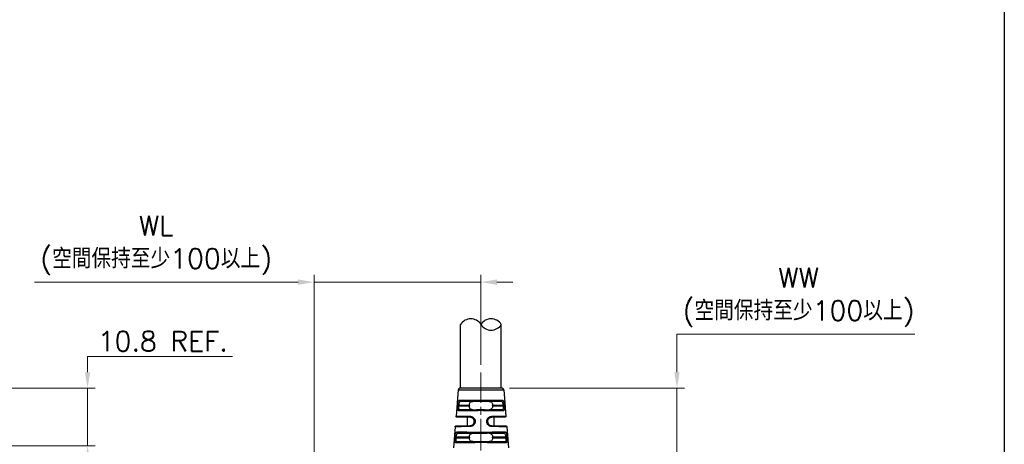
# Model space of a CAD drawing. Header units: inches. Extents: x 0 to 6721, y -3375 to 1330.
# Tile 138 of 196: x 4175 to 4360, y 469 to 549. Entities that reach past the tile are written whole.
import ezdxf

# ---------------------------------------------------------------- set-up
doc = ezdxf.new("R2010")
doc.units = ezdxf.units.IN
doc.header["$MEASUREMENT"] = 0
doc.linetypes.add('AM_ISO08W050x2', pattern=[9, 6, -0.75, 1.5, -0.75])
doc.linetypes.add('CENTER', pattern=[2, 1.25, -0.25, 0.25, -0.25])
doc.layers.add('AM_5', color=3, linetype='Continuous', lineweight=15)
doc.layers.add('AM_7', color=4, linetype='CENTER', lineweight=15)
doc.layers.add('中繼線', color=7, linetype='Continuous')
doc.styles.add('尺寸標註', font='romans.shx', dxfattribs={"bigfont": 'CHINESET.SHX'})
doc.dimstyles.new('複本(3) CNS2-1$0', dxfattribs={"dimtxt": 3.7, "dimasz": 3, "dimexe": 1.4, "dimexo": 1.4, "dimgap": 1, "dimtad": 1, "dimtoh": 1, "dimdsep": 46, "dimtxsty": '尺寸標註', "dimcen": 0, "dimclrd": 2, "dimclre": 2, "dimclrt": 3, "dimadec": 0, "dimazin": 2, "dimtp": 0.1, "dimtm": 0.1, "dimtfac": 0.71, "dimtmove": 0, "dimatfit": 0, "dimfxl": 0, "dimlwd": 13, "dimlwe": 13, "dimarcsym": 0})

# ---------------------------------------------------------------- blocks, each defined once
blk = doc.blocks.new('*D339')
at = {"layer": 'AM_5', "color": 2, "lineweight": 13}
for p, q in [((4227.11, 499.73), (4177.57, 499.73)), ((4230.11, 453.79), (4230.11, 501.13)), ((4261.47, 499.73), (4230.11, 499.73)), ((4261.47, 484.18), (4261.47, 501.13)), ((4264.47, 499.73), (4267.47, 499.73))]:
    blk.add_line(p, q, dxfattribs=at)
at = {"layer": 'AM_5', "color": 2}
for points in [[(4227.11, 500.23), (4227.11, 499.23), (4230.11, 499.73)], [(4264.47, 500.23), (4264.47, 499.23), (4261.47, 499.73)]]:
    blk.add_solid(points, dxfattribs=at)
at = {"layer": 'Defpoints', "color": 0}
for p in [(4230.11, 499.73), (4261.47, 482.78), (4230.11, 452.39)]:
    blk.add_point(p, dxfattribs=at)
at = {"layer": 'AM_5', "color": 3, "insert": (4200.42, 506.63), "char_height": 3.7, "attachment_point": 5, "style": '尺寸標註'}
blk.add_mtext('WL\\P(空間保持至少100以上)', dxfattribs=at)
blk = doc.blocks.new('*D301')
at = {"layer": 'AM_5', "color": 2, "lineweight": 13}
for p, q in [((4298.31, 482.78), (4298.31, 489.96)), ((4298.31, 489.96), (4343, 489.96)), ((4266.85, 479.78), (4299.71, 479.78)), ((4298.31, 448.42), (4298.31, 479.78)), ((4294.24, 448.42), (4299.71, 448.42)), ((4298.31, 445.42), (4298.31, 442.42))]:
    blk.add_line(p, q, dxfattribs=at)
at = {"layer": 'AM_5', "color": 2}
for points in [[(4297.81, 482.78), (4298.81, 482.78), (4298.31, 479.78)], [(4297.81, 445.42), (4298.81, 445.42), (4298.31, 448.42)]]:
    blk.add_solid(points, dxfattribs=at)
at = {"layer": 'Defpoints', "color": 0}
for p in [(4265.45, 479.78), (4292.84, 448.42), (4298.31, 448.42)]:
    blk.add_point(p, dxfattribs=at)
at = {"layer": 'AM_5', "color": 3, "insert": (4321.16, 496.86), "char_height": 3.7, "attachment_point": 5, "style": '尺寸標註'}
blk.add_mtext('WW\\P(空間保持至少100以上)', dxfattribs=at)
blk = doc.blocks.new('90度接頭-側視')
for p, q in [((-3.82, 31.36), (-3.82, 43.36)), ((3.82, 31.36), (3.82, 43.36)), ((-4.27, 31.09), (-4.68, 26.14)), ((-4.27, 31.09), (4.27, 31.09)), ((3.97, 31.36), (-3.97, 31.36)), ((4.27, 31.09), (4.68, 26.14)), ((-4.4, 28.07), (-4.39, 28.2)), ((-4.2, 28.19), (-4.21, 28.06)), ((-4.21, 28.06), (-2.18, 28.08)), ((-2.18, 28.16), (-4.2, 28.19)), ((-3.77, 28.93), (-1.54, 28.9)), ((-2.18, 28.16), (-2.18, 28.08)), ((0, 28.9), (0, 29.11)), ((0, 28.88), (0, 28.9)), ((1.54, 28.9), (3.77, 28.93)), ((4.2, 28.19), (2.18, 28.16)), ((2.18, 28.08), (2.18, 28.16)), ((2.18, 28.08), (4.21, 28.06)), ((4.21, 28.06), (4.2, 28.19)), ((4.39, 28.2), (4.4, 28.07)), ((-1.99, 25.89), (-4.49, 25.92)), ((-1.54, 27.34), (-3.96, 27.31)), ((0, 27.34), (0, 27.36)), ((0, 27.16), (0, 27.34)), ((3.96, 27.31), (1.54, 27.34)), ((4.49, 25.92), (1.99, 25.89)), ((-4.85, 24.13), (-5.18, 20.15)), ((-4.65, 24.32), (-1.99, 24.35)), ((-2.5, 24.35), (-2.5, 25.89)), ((-1.25, 25.1), (-1.25, 25.14)), ((-1.1, 25.15), (-1.1, 25.12)), ((1.1, 25.12), (1.1, 25.15)), ((1.25, 25.14), (1.25, 25.1)), ((1.99, 24.35), (4.65, 24.32)), ((2.5, 24.35), (2.5, 25.89)), ((4.85, 24.13), (5.18, 20.15)), ((-4.92, 22.07), (-4.91, 22.21)), ((-4.32, 22.94), (-1.54, 22.9)), ((0, 22.88), (0, 22.9)), ((1.54, 22.9), (4.32, 22.95)), ((4.71, 22.21), (2.18, 22.17)), ((4.73, 22.05), (4.71, 22.21)), ((4.9, 22.23), (4.92, 22.07)), ((-4.71, 22.19), (-4.73, 22.05)), ((-4.73, 22.05), (-2.18, 22.08)), ((-2.18, 22.16), (-4.71, 22.19)), ((-1.54, 21.34), (-4.51, 21.3)), ((-2.18, 22.16), (-2.18, 22.08)), ((0, 21.34), (0, 21.36)), ((0, 21.16), (0, 21.34)), ((4.51, 21.3), (1.54, 21.34)), ((2.18, 22.08), (2.18, 22.17)), ((2.18, 22.08), (4.73, 22.05))]:
    blk.add_line(p, q)
for centre, radius, start, end in [((-1.91, 42.17), 2.25, 31.858, 148.142), ((1.91, 42.17), 2.25, 31.858, 148.142), ((1.91, 44.55), 2.25, 211.858, 328.142), ((-3.97, 31.06), 0.3, 90, 175.2432), ((3.97, 31.06), 0.3, 4.7568, 90)]:
    blk.add_arc(centre, radius, start, end)
for centre, major_axis, ratio, start_param, end_param in [((-4.21, 28.06), (-0.199, 0.017), 0.001193, 0.230462, 1.556885), ((-4.2, 28.19), (-0.199, 0.017), 0.001193, 0.231085, 1.556885), ((-3.77, 29.13), (0.001, -0.2), 0.888972, 4.626721, 6.264131), ((0, 28.86), (-2.5, 0.03), 0.008726, 4.712374, 5.374384), ((0, 28.86), (-2.5, -0.03), 0.008726, 4.050394, 4.712403), ((3.77, 29.13), (-0.001, -0.2), 0.888972, 0.019054, 1.656464), ((4.2, 28.19), (0.199, 0.017), 0.001193, 4.726301, 6.0521), ((4.21, 28.06), (0.199, 0.017), 0.001193, 4.726301, 6.052723), ((-3.95, 27.11), (0.001, 0.2), 0.898166, 0.019848, 1.491245), ((-1.99, 26.09), (-0.003, -0.2), 0.443566, 4.635554, 6.283185), ((0, 27.38), (2.5, 0.03), 0.008726, 4.050394, 4.712403), ((0, 27.38), (2.5, -0.03), 0.008726, 4.712374, 5.374384), ((1.99, 26.09), (0.003, -0.2), 0.443566, 0, 1.647631), ((3.95, 27.11), (-0.001, 0.2), 0.898166, 4.79194, 6.263337), ((-1.99, 24.15), (-0.003, 0.2), 0.426361, 0, 1.481814), ((-1.05, 25.14), (-0.2, 0), 0.085193, 4.943553, 6.283185), ((-1.05, 25.1), (-0.2, 0), 0.08519, 4.943408, 6.283185), ((1.05, 25.14), (0.2, 0), 0.085193, 0, 1.339632), ((1.05, 25.1), (0.2, 0), 0.08519, 0, 1.339777), ((1.99, 24.15), (0.003, 0.2), 0.426361, 4.801371, 6.283185), ((-4.71, 22.19), (-0.199, 0.017), 0.001186, 0.205256, 1.556884), ((-4.32, 23.14), (0.001, -0.2), 0.912909, 4.624296, 6.261806), ((0, 22.86), (-2.5, 0.03), 0.008726, 4.712374, 5.374384), ((0, 22.86), (2.5, 0.04), 0.008724, 0.908629, 1.570644), ((4.32, 23.15), (0, -0.2), 0.912914, 0.021379, 1.655702), ((4.71, 22.21), (0.199, 0.017), 0.001186, 4.726301, 6.077866), ((-4.72, 22.05), (-0.199, 0.017), 0.001186, 0.204703, 1.556884), ((-4.51, 21.1), (0.001, 0.2), 0.919463, 0.022195, 1.4937), ((0, 21.38), (2.5, 0.03), 0.008726, 4.050394, 4.712403), ((0, 21.38), (2.5, -0.03), 0.008726, 4.712374, 5.374384), ((4.51, 21.1), (-0.001, 0.2), 0.919463, 4.789486, 6.260991), ((4.72, 22.05), (0.199, 0.017), 0.001186, 4.726301, 6.078482)]:
    blk.add_ellipse(centre, major_axis=major_axis, ratio=ratio, start_param=start_param, end_param=end_param)
for points, knots in [([(-4.13, 27.13), (-4.16, 27.13), (-4.19, 27.13), (-4.23, 27.15), (-4.24, 27.15), (-4.26, 27.17), (-4.27, 27.18), (-4.3, 27.21), (-4.32, 27.24), (-4.35, 27.29), (-4.35, 27.3), (-4.37, 27.34), (-4.37, 27.36), (-4.4, 27.47), (-4.41, 27.57), (-4.42, 27.81), (-4.41, 27.94), (-4.4, 28.07)], [0, 0, 0, 0, 0.125, 0.125, 0.1875, 0.1875, 0.25, 0.25, 0.375, 0.375, 0.4375, 0.4375, 0.5, 0.5, 0.75, 0.75, 1, 1, 1, 1]), ([(-4.39, 28.2), (-4.39, 28.27), (-4.38, 28.33), (-4.36, 28.46), (-4.35, 28.53), (-4.33, 28.64), (-4.31, 28.7), (-4.29, 28.78), (-4.28, 28.8), (-4.26, 28.85), (-4.25, 28.87), (-4.23, 28.94), (-4.21, 28.97), (-4.17, 29.02), (-4.16, 29.03), (-4.14, 29.06), (-4.12, 29.07), (-4.06, 29.12), (-4.01, 29.15), (-3.94, 29.15)], [0, 0, 0, 0, 0.125, 0.125, 0.25, 0.25, 0.375, 0.375, 0.4375, 0.4375, 0.5, 0.5, 0.625, 0.625, 0.6875, 0.6875, 0.75, 0.75, 1, 1, 1, 1]), ([(-4.21, 28.06), (-4.22, 27.95), (-4.23, 27.85), (-4.23, 27.76), (-4.23, 27.76), (-4.23, 27.75), (-4.23, 27.75), (-4.22, 27.68), (-4.22, 27.61), (-4.2, 27.56), (-4.2, 27.55), (-4.2, 27.53), (-4.19, 27.52), (-4.19, 27.5), (-4.18, 27.48), (-4.17, 27.46), (-4.17, 27.45), (-4.16, 27.43), (-4.15, 27.42), (-4.15, 27.41), (-4.14, 27.4), (-4.13, 27.39), (-4.12, 27.38), (-4.12, 27.38), (-4.11, 27.37), (-4.11, 27.37), (-4.11, 27.36), (-4.1, 27.36), (-4.06, 27.33), (-4.02, 27.31), (-3.96, 27.31)], [0, 0, 0, 0, 0.235395, 0.235395, 0.235395, 0.25, 0.25, 0.25, 0.4375, 0.4375, 0.4375, 0.492495, 0.492495, 0.492495, 0.5625, 0.5625, 0.5625, 0.625, 0.625, 0.625, 0.6875, 0.6875, 0.6875, 0.71875, 0.71875, 0.71875, 0.74263, 0.74263, 0.74263, 1, 1, 1, 1]), ([(-3.77, 28.93), (-3.83, 28.93), (-3.89, 28.91), (-3.94, 28.88), (-3.96, 28.86), (-3.98, 28.84), (-4, 28.81), (-4.01, 28.8), (-4.02, 28.79), (-4.03, 28.78), (-4.04, 28.76), (-4.05, 28.75), (-4.06, 28.73), (-4.06, 28.73), (-4.06, 28.73), (-4.06, 28.73), (-4.1, 28.66), (-4.13, 28.58), (-4.15, 28.49), (-4.17, 28.4), (-4.19, 28.29), (-4.2, 28.19)], [0, 0, 0, 0, 0.25, 0.25, 0.25, 0.375, 0.375, 0.375, 0.4375, 0.4375, 0.4375, 0.5, 0.5, 0.5, 0.508472, 0.508472, 0.508472, 0.75, 0.75, 0.75, 1, 1, 1, 1]), ([(-3.94, 29.15), (-3.77, 29.15), (-3.56, 29.15), (-3.3, 29.14), (-3.28, 29.14), (-3.26, 29.14), (-3.24, 29.14), (-3, 29.14), (-2.72, 29.14), (-2.4, 29.14), (-2.37, 29.14), (-2.33, 29.14), (-2.29, 29.14), (-1.98, 29.14), (-1.64, 29.13), (-1.28, 29.13), (-1.25, 29.13), (-1.21, 29.13), (-1.18, 29.13), (-0.8, 29.12), (-0.4, 29.12), (0, 29.11)], [0, 0, 0, 0, 0.25, 0.25, 0.25, 0.269969, 0.269969, 0.269969, 0.5, 0.5, 0.5, 0.526492, 0.526492, 0.526492, 0.75, 0.75, 0.75, 0.771372, 0.771372, 0.771372, 1, 1, 1, 1]), ([(0, 28.9), (-0.37, 28.9), (-0.75, 28.91), (-1.13, 28.91), (-1.5, 28.92), (-1.86, 28.92), (-2.19, 28.92), (-2.53, 28.93), (-2.84, 28.93), (-3.1, 28.93), (-3.37, 28.93), (-3.6, 28.93), (-3.77, 28.93)], [2.129864, 2.129864, 2.129864, 2.129864, 2.403635, 2.403635, 2.403635, 2.673954, 2.673954, 2.673954, 2.94416, 2.94416, 2.94416, 3.224459, 3.224459, 3.224459, 3.224459]), ([(-2.18, 28.16), (-2.18, 28.22), (-2.18, 28.3), (-2.15, 28.43), (-2.14, 28.5), (-2.09, 28.62), (-2.05, 28.68), (-1.97, 28.78), (-1.91, 28.81), (-1.76, 28.88), (-1.66, 28.9), (-1.54, 28.9)], [0.2987944, 0.2987944, 0.2987944, 0.2987944, 0.3189909, 0.3189909, 0.3391874, 0.3391874, 0.3637035, 0.3637035, 0.3882197, 0.3882197, 0.4345351, 0.4345351, 0.4345351, 0.4345351]), ([(-1.54, 27.34), (-1.66, 27.34), (-1.76, 27.36), (-1.91, 27.43), (-1.97, 27.47), (-2.05, 27.56), (-2.09, 27.62), (-2.14, 27.74), (-2.15, 27.81), (-2.18, 27.94), (-2.18, 28.02), (-2.18, 28.08)], [0.163151, 0.163151, 0.163151, 0.163151, 0.2094664, 0.2094664, 0.2339826, 0.2339826, 0.2584987, 0.2584987, 0.2786952, 0.2786952, 0.2988917, 0.2988917, 0.2988917, 0.2988917]), ([(0, 29.11), (0.4, 29.12), (0.8, 29.12), (1.18, 29.13), (1.21, 29.13), (1.25, 29.13), (1.28, 29.13), (1.64, 29.13), (1.98, 29.14), (2.29, 29.14), (2.33, 29.14), (2.37, 29.14), (2.4, 29.14), (2.72, 29.14), (3, 29.14), (3.24, 29.14), (3.26, 29.14), (3.28, 29.14), (3.3, 29.14), (3.56, 29.15), (3.77, 29.15), (3.94, 29.15)], [0, 0, 0, 0, 0.228628, 0.228628, 0.228628, 0.25, 0.25, 0.25, 0.473508, 0.473508, 0.473508, 0.5, 0.5, 0.5, 0.730031, 0.730031, 0.730031, 0.75, 0.75, 0.75, 1, 1, 1, 1]), ([(3.77, 28.93), (3.6, 28.93), (3.37, 28.93), (3.1, 28.93), (2.84, 28.93), (2.53, 28.93), (2.19, 28.92), (1.86, 28.92), (1.5, 28.92), (1.13, 28.91), (0.75, 28.91), (0.37, 28.9), (0, 28.9)], [3.058727, 3.058727, 3.058727, 3.058727, 3.339025, 3.339025, 3.339025, 3.609231, 3.609231, 3.609231, 3.879551, 3.879551, 3.879551, 4.153321, 4.153321, 4.153321, 4.153321]), ([(1.54, 28.9), (1.66, 28.9), (1.76, 28.88), (1.91, 28.81), (1.97, 28.78), (2.05, 28.68), (2.09, 28.62), (2.14, 28.5), (2.15, 28.43), (2.18, 28.3), (2.18, 28.22), (2.18, 28.16)], [0.7608371, 0.7608371, 0.7608371, 0.7608371, 0.8071525, 0.8071525, 0.8317132, 0.8317132, 0.8562739, 0.8562739, 0.8764261, 0.8764261, 0.8965784, 0.8965784, 0.8965784, 0.8965784]), ([(2.18, 28.08), (2.18, 28.02), (2.18, 27.94), (2.15, 27.81), (2.14, 27.74), (2.09, 27.62), (2.05, 27.56), (1.97, 27.47), (1.91, 27.43), (1.76, 27.36), (1.66, 27.34), (1.54, 27.34)], [0.8964799, 0.8964799, 0.8964799, 0.8964799, 0.9166321, 0.9166321, 0.9367843, 0.9367843, 0.9613451, 0.9613451, 0.9859058, 0.9859058, 1.0322212, 1.0322212, 1.0322212, 1.0322212]), ([(4.2, 28.19), (4.2, 28.24), (4.19, 28.29), (4.18, 28.34), (4.17, 28.37), (4.17, 28.39), (4.16, 28.42), (4.16, 28.44), (4.16, 28.46), (4.15, 28.48), (4.14, 28.53), (4.12, 28.58), (4.11, 28.62), (4.1, 28.64), (4.09, 28.66), (4.08, 28.68), (4.08, 28.7), (4.07, 28.71), (4.06, 28.72), (4.06, 28.73), (4.06, 28.73), (4.06, 28.73), (4.04, 28.76), (4.02, 28.79), (4, 28.82), (3.99, 28.83), (3.98, 28.84), (3.97, 28.85), (3.96, 28.86), (3.95, 28.86), (3.95, 28.87), (3.94, 28.87), (3.94, 28.88), (3.93, 28.88), (3.89, 28.91), (3.84, 28.93), (3.78, 28.93), (3.78, 28.93), (3.77, 28.93), (3.77, 28.93)], [0, 0, 0, 0, 0.125, 0.125, 0.125, 0.1875, 0.1875, 0.1875, 0.242432, 0.242432, 0.242432, 0.375, 0.375, 0.375, 0.4375, 0.4375, 0.4375, 0.491526, 0.491526, 0.491526, 0.5, 0.5, 0.5, 0.625, 0.625, 0.625, 0.6875, 0.6875, 0.6875, 0.71875, 0.71875, 0.71875, 0.742946, 0.742946, 0.742946, 0.984164, 0.984164, 0.984164, 1, 1, 1, 1]), ([(3.94, 29.15), (3.97, 29.15), (4, 29.14), (4.05, 29.12), (4.06, 29.12), (4.09, 29.1), (4.1, 29.09), (4.14, 29.06), (4.16, 29.03), (4.19, 28.99), (4.21, 28.97), (4.23, 28.93), (4.23, 28.91), (4.26, 28.85), (4.28, 28.8), (4.31, 28.7), (4.33, 28.65), (4.36, 28.46), (4.38, 28.34), (4.39, 28.2)], [0, 0, 0, 0, 0.125, 0.125, 0.1875, 0.1875, 0.25, 0.25, 0.375, 0.375, 0.4375, 0.4375, 0.5, 0.5, 0.625, 0.625, 0.75, 0.75, 1, 1, 1, 1]), ([(3.96, 27.31), (3.99, 27.31), (4.01, 27.31), (4.05, 27.33), (4.06, 27.33), (4.08, 27.34), (4.09, 27.35), (4.12, 27.37), (4.14, 27.4), (4.16, 27.43), (4.17, 27.45), (4.18, 27.48), (4.19, 27.49), (4.21, 27.57), (4.22, 27.65), (4.23, 27.84), (4.22, 27.94), (4.21, 28.06)], [0, 0, 0, 0, 0.125, 0.125, 0.1875, 0.1875, 0.25, 0.25, 0.375, 0.375, 0.4375, 0.4375, 0.5, 0.5, 0.75, 0.75, 1, 1, 1, 1]), ([(4.4, 28.07), (4.41, 28.01), (4.41, 27.94), (4.42, 27.82), (4.42, 27.75), (4.41, 27.63), (4.41, 27.58), (4.4, 27.5), (4.4, 27.47), (4.39, 27.43), (4.38, 27.4), (4.37, 27.34), (4.35, 27.3), (4.33, 27.25), (4.32, 27.24), (4.3, 27.21), (4.29, 27.2), (4.24, 27.15), (4.19, 27.13), (4.13, 27.13)], [0, 0, 0, 0, 0.125, 0.125, 0.25, 0.25, 0.375, 0.375, 0.4375, 0.4375, 0.5, 0.5, 0.625, 0.625, 0.6875, 0.6875, 0.75, 0.75, 1, 1, 1, 1]), ([(-4.49, 25.92), (-4.5, 25.92), (-4.51, 25.92), (-4.55, 25.93), (-4.58, 25.94), (-4.62, 25.97), (-4.64, 25.99), (-4.67, 26.04), (-4.68, 26.06), (-4.69, 26.11), (-4.69, 26.12), (-4.68, 26.14)], [0, 0, 0, 0, 0.00380158, 0.00380158, 0.01176751, 0.01176751, 0.01973343, 0.01973343, 0.02769935, 0.02769935, 0.03261803, 0.03261803, 0.03261803, 0.03261803]), ([(-4.68, 26.14), (-4.68, 26.14), (-4.68, 26.14), (-4.68, 26.14), (-4.68, 26.14), (-4.64, 26.14), (-4.53, 26.14), (-4.53, 26.14), (-4.52, 26.14), (-4.5, 26.14), (-4.4, 26.14), (-4.25, 26.13), (-4.06, 26.13), (-4.03, 26.13), (-4.01, 26.13), (-3.98, 26.13), (-3.78, 26.13), (-3.53, 26.12), (-3.23, 26.12), (-3.2, 26.12), (-3.18, 26.12), (-3.15, 26.12), (-2.83, 26.11), (-2.47, 26.11), (-2.07, 26.1)], [0.4999924, 0.4999924, 0.4999924, 0.4999924, 0.5, 0.5, 0.5, 0.625, 0.625, 0.625, 0.6366327, 0.6366327, 0.6366327, 0.75, 0.75, 0.75, 0.7646055, 0.7646055, 0.7646055, 0.875, 0.875, 0.875, 0.8853656, 0.8853656, 0.8853656, 1, 1, 1, 1]), ([(0, 27.16), (-1.42, 27.14), (-2.71, 27.13), (-3.51, 27.13), (-3.76, 27.13), (-3.97, 27.13), (-4.13, 27.13)], [0, 0, 0, 0, 0.760219, 0.760219, 0.760219, 1, 1, 1, 1]), ([(-3.96, 27.31), (-3.78, 27.31), (-3.55, 27.31), (-3.27, 27.31), (-2.99, 27.31), (-2.67, 27.31), (-2.32, 27.32), (-1.97, 27.32), (-1.58, 27.32), (-1.19, 27.33), (-0.79, 27.33), (-0.39, 27.34), (0, 27.34)], [6.179833, 6.179833, 6.179833, 6.179833, 6.466177, 6.466177, 6.466177, 6.741793, 6.741793, 6.741793, 7.017531, 7.017531, 7.017531, 7.297215, 7.297215, 7.297215, 7.297215]), ([(-2.07, 26.1), (-2.01, 26.1), (-1.95, 26.1), (-1.87, 26.08), (-1.84, 26.07), (-1.78, 26.06), (-1.75, 26.05), (-1.66, 26.01), (-1.61, 25.99), (-1.53, 25.94), (-1.5, 25.92), (-1.45, 25.88), (-1.43, 25.86), (-1.36, 25.8), (-1.31, 25.75), (-1.24, 25.65), (-1.21, 25.59), (-1.12, 25.41), (-1.1, 25.29), (-1.1, 25.15)], [0, 0, 0, 0, 0.125, 0.125, 0.1875, 0.1875, 0.25, 0.25, 0.375, 0.375, 0.4375, 0.4375, 0.5, 0.5, 0.625, 0.625, 0.75, 0.75, 1, 1, 1, 1]), ([(0, 27.34), (0.39, 27.34), (0.79, 27.33), (1.19, 27.33), (1.58, 27.32), (1.97, 27.32), (2.32, 27.32), (2.67, 27.31), (2.99, 27.31), (3.27, 27.31), (3.55, 27.31), (3.78, 27.31), (3.96, 27.31)], [5.269156, 5.269156, 5.269156, 5.269156, 5.54884, 5.54884, 5.54884, 5.824577, 5.824577, 5.824577, 6.100194, 6.100194, 6.100194, 6.386537, 6.386537, 6.386537, 6.386537]), ([(4.13, 27.13), (3.61, 27.12), (2.61, 27.13), (1.3, 27.14), (0.89, 27.15), (0.45, 27.15), (0, 27.16)], [0, 0, 0, 0, 0.760219, 0.760219, 0.760219, 1, 1, 1, 1]), ([(1.1, 25.15), (1.1, 25.22), (1.1, 25.29), (1.13, 25.41), (1.15, 25.48), (1.21, 25.59), (1.24, 25.65), (1.3, 25.73), (1.32, 25.75), (1.36, 25.8), (1.38, 25.82), (1.45, 25.89), (1.5, 25.92), (1.58, 25.97), (1.61, 25.99), (1.66, 26.01), (1.69, 26.03), (1.84, 26.08), (1.95, 26.1), (2.07, 26.1)], [0, 0, 0, 0, 0.125, 0.125, 0.25, 0.25, 0.375, 0.375, 0.4375, 0.4375, 0.5, 0.5, 0.625, 0.625, 0.6875, 0.6875, 0.75, 0.75, 1, 1, 1, 1]), ([(2.07, 26.1), (2.47, 26.11), (2.83, 26.11), (3.15, 26.12), (3.18, 26.12), (3.2, 26.12), (3.23, 26.12), (3.53, 26.12), (3.78, 26.13), (3.98, 26.13), (4.01, 26.13), (4.03, 26.13), (4.06, 26.13), (4.25, 26.13), (4.4, 26.14), (4.5, 26.14), (4.52, 26.14), (4.53, 26.14), (4.53, 26.14), (4.64, 26.14), (4.68, 26.14), (4.68, 26.14)], [0, 0, 0, 0, 0.1146318, 0.1146318, 0.1146318, 0.125, 0.125, 0.125, 0.2353886, 0.2353886, 0.2353886, 0.25, 0.25, 0.25, 0.3633569, 0.3633569, 0.3633569, 0.375, 0.375, 0.375, 0.4999914, 0.4999914, 0.4999914, 0.4999914]), ([(4.68, 26.14), (4.69, 26.12), (4.68, 26.1), (4.67, 26.05), (4.67, 26.03), (4.64, 26), (4.63, 25.98), (4.59, 25.95), (4.57, 25.94), (4.54, 25.93), (4.53, 25.93), (4.51, 25.92), (4.5, 25.92), (4.49, 25.92)], [0, 0, 0, 0, 0.00641429, 0.00641429, 0.01291848, 0.01291848, 0.01941944, 0.01941944, 0.02592052, 0.02592052, 0.02924848, 0.02924848, 0.0326743, 0.0326743, 0.0326743, 0.0326743]), ([(-4.85, 24.13), (-4.85, 24.15), (-4.84, 24.18), (-4.83, 24.22), (-4.82, 24.23), (-4.79, 24.27), (-4.77, 24.28), (-4.73, 24.3), (-4.71, 24.31), (-4.68, 24.32), (-4.67, 24.32), (-4.65, 24.32)], [0, 0, 0, 0, 0.00642235, 0.00642235, 0.01292625, 0.01292625, 0.01942722, 0.01942722, 0.0259283, 0.0259283, 0.02935717, 0.02935717, 0.02935717, 0.02935717]), ([(-2.07, 24.17), (-3.37, 24.15), (-4.25, 24.14), (-4.62, 24.14), (-4.65, 24.14), (-4.67, 24.14), (-4.69, 24.14), (-4.8, 24.13), (-4.85, 24.13), (-4.85, 24.13)], [0, 0, 0, 0, 0.3494158, 0.3494158, 0.3494158, 0.375, 0.375, 0.375, 0.4999847, 0.4999847, 0.4999847, 0.4999847]), ([(-1.1, 25.12), (-1.1, 25.06), (-1.1, 24.99), (-1.13, 24.87), (-1.15, 24.8), (-1.2, 24.68), (-1.24, 24.63), (-1.31, 24.53), (-1.36, 24.48), (-1.45, 24.39), (-1.5, 24.35), (-1.58, 24.3), (-1.61, 24.29), (-1.66, 24.26), (-1.69, 24.25), (-1.83, 24.19), (-1.95, 24.17), (-2.07, 24.17)], [0, 0, 0, 0, 0.125, 0.125, 0.25, 0.25, 0.375, 0.375, 0.5, 0.5, 0.625, 0.625, 0.6875, 0.6875, 0.75, 0.75, 1, 1, 1, 1]), ([(-1.25, 25.14), (-1.25, 25.19), (-1.26, 25.24), (-1.27, 25.29), (-1.27, 25.32), (-1.28, 25.34), (-1.29, 25.37), (-1.29, 25.39), (-1.3, 25.41), (-1.31, 25.43), (-1.33, 25.48), (-1.36, 25.53), (-1.39, 25.57), (-1.41, 25.61), (-1.44, 25.64), (-1.48, 25.68), (-1.51, 25.71), (-1.55, 25.74), (-1.6, 25.77), (-1.62, 25.78), (-1.64, 25.79), (-1.66, 25.81), (-1.67, 25.81), (-1.68, 25.82), (-1.69, 25.82), (-1.7, 25.82), (-1.71, 25.83), (-1.72, 25.83), (-1.8, 25.87), (-1.88, 25.88), (-1.97, 25.89), (-1.97, 25.89), (-1.98, 25.89), (-1.99, 25.89)], [0, 0, 0, 0, 0.125, 0.125, 0.125, 0.1875, 0.1875, 0.1875, 0.243967, 0.243967, 0.243967, 0.375, 0.375, 0.375, 0.492562, 0.492562, 0.492562, 0.625, 0.625, 0.625, 0.6875, 0.6875, 0.6875, 0.71875, 0.71875, 0.71875, 0.743814, 0.743814, 0.743814, 0.98012, 0.98012, 0.98012, 1, 1, 1, 1]), ([(-1.99, 24.35), (-1.94, 24.35), (-1.9, 24.36), (-1.83, 24.37), (-1.81, 24.38), (-1.77, 24.39), (-1.75, 24.4), (-1.68, 24.42), (-1.64, 24.45), (-1.58, 24.48), (-1.56, 24.5), (-1.52, 24.53), (-1.5, 24.55), (-1.42, 24.63), (-1.36, 24.7), (-1.27, 24.89), (-1.25, 24.99), (-1.25, 25.1)], [0, 0, 0, 0, 0.125, 0.125, 0.1875, 0.1875, 0.25, 0.25, 0.375, 0.375, 0.4375, 0.4375, 0.5, 0.5, 0.75, 0.75, 1, 1, 1, 1]), ([(2.07, 24.17), (2.01, 24.17), (1.95, 24.18), (1.86, 24.19), (1.83, 24.2), (1.78, 24.22), (1.75, 24.23), (1.66, 24.26), (1.6, 24.29), (1.5, 24.35), (1.45, 24.39), (1.3, 24.52), (1.23, 24.62), (1.12, 24.86), (1.1, 24.99), (1.1, 25.12)], [0, 0, 0, 0, 0.125, 0.125, 0.1875, 0.1875, 0.25, 0.25, 0.375, 0.375, 0.5, 0.5, 0.75, 0.75, 1, 1, 1, 1]), ([(1.99, 25.89), (1.89, 25.89), (1.8, 25.87), (1.71, 25.83), (1.67, 25.81), (1.63, 25.79), (1.59, 25.77), (1.57, 25.75), (1.55, 25.74), (1.54, 25.73), (1.53, 25.72), (1.52, 25.71), (1.51, 25.7), (1.5, 25.7), (1.49, 25.69), (1.48, 25.68), (1.42, 25.62), (1.36, 25.55), (1.32, 25.46), (1.31, 25.44), (1.3, 25.41), (1.29, 25.39), (1.26, 25.31), (1.25, 25.22), (1.25, 25.14)], [0, 0, 0, 0, 0.25, 0.25, 0.25, 0.375, 0.375, 0.375, 0.4375, 0.4375, 0.4375, 0.46875, 0.46875, 0.46875, 0.5, 0.5, 0.5, 0.729105, 0.729105, 0.729105, 0.796829, 0.796829, 0.796829, 1, 1, 1, 1]), ([(1.25, 25.1), (1.25, 24.99), (1.27, 24.89), (1.34, 24.75), (1.36, 24.71), (1.4, 24.65), (1.42, 24.63), (1.45, 24.59), (1.46, 24.58), (1.52, 24.53), (1.56, 24.5), (1.62, 24.46), (1.64, 24.45), (1.68, 24.42), (1.7, 24.41), (1.81, 24.37), (1.9, 24.36), (1.99, 24.35)], [0, 0, 0, 0, 0.25, 0.25, 0.375, 0.375, 0.4375, 0.4375, 0.5, 0.5, 0.625, 0.625, 0.6875, 0.6875, 0.75, 0.75, 1, 1, 1, 1]), ([(4.85, 24.13), (4.85, 24.13), (4.85, 24.13), (4.85, 24.13), (4.85, 24.13), (4.41, 24.14), (3.44, 24.15), (3.06, 24.16), (2.6, 24.16), (2.07, 24.17)], [0.4999756, 0.4999756, 0.4999756, 0.4999756, 0.5, 0.5, 0.5, 0.8584664, 0.8584664, 0.8584664, 1, 1, 1, 1]), ([(4.65, 24.32), (4.66, 24.32), (4.67, 24.32), (4.68, 24.31), (4.69, 24.31), (4.71, 24.31), (4.72, 24.3), (4.76, 24.29), (4.78, 24.27), (4.82, 24.23), (4.83, 24.21), (4.85, 24.17), (4.85, 24.15), (4.85, 24.13)], [0, 0, 0, 0, 0.0021875, 0.0021875, 0.00434897, 0.00434897, 0.00849638, 0.00849638, 0.01646231, 0.01646231, 0.02442823, 0.02442823, 0.02934691, 0.02934691, 0.02934691, 0.02934691]), ([(-4.91, 22.21), (-4.9, 22.28), (-4.89, 22.34), (-4.88, 22.47), (-4.87, 22.53), (-4.84, 22.65), (-4.83, 22.7), (-4.81, 22.78), (-4.8, 22.8), (-4.79, 22.85), (-4.78, 22.88), (-4.75, 22.94), (-4.74, 22.98), (-4.71, 23.02), (-4.7, 23.04), (-4.68, 23.07), (-4.66, 23.08), (-4.61, 23.13), (-4.56, 23.15), (-4.5, 23.15)], [0, 0, 0, 0, 0.125, 0.125, 0.25, 0.25, 0.375, 0.375, 0.4375, 0.4375, 0.5, 0.5, 0.625, 0.625, 0.6875, 0.6875, 0.75, 0.75, 1, 1, 1, 1]), ([(-4.32, 22.94), (-4.38, 22.94), (-4.43, 22.92), (-4.47, 22.88), (-4.49, 22.86), (-4.51, 22.84), (-4.53, 22.82), (-4.54, 22.81), (-4.55, 22.79), (-4.56, 22.78), (-4.57, 22.76), (-4.57, 22.75), (-4.58, 22.73), (-4.61, 22.67), (-4.64, 22.6), (-4.66, 22.52), (-4.66, 22.49), (-4.67, 22.47), (-4.68, 22.44), (-4.69, 22.36), (-4.7, 22.28), (-4.71, 22.19)], [0, 0, 0, 0, 0.25, 0.25, 0.25, 0.375, 0.375, 0.375, 0.4375, 0.4375, 0.4375, 0.5, 0.5, 0.5, 0.728256, 0.728256, 0.728256, 0.796192, 0.796192, 0.796192, 1, 1, 1, 1]), ([(-4.5, 23.15), (-4.31, 23.15), (-4.06, 23.15), (-3.6, 23.15), (-3.43, 23.15), (-3.17, 23.15), (-3.07, 23.15), (-2.93, 23.15), (-2.86, 23.15), (-2.77, 23.15), (-2.73, 23.15), (-2.71, 23.15), (-2.69, 23.15), (-2.32, 23.14), (-1.91, 23.14), (-1.01, 23.13), (-0.51, 23.12), (0, 23.12)], [0, 0, 0, 0, 0.25, 0.25, 0.375, 0.375, 0.4375, 0.4375, 0.46875, 0.484375, 0.492188, 0.492188, 0.5, 0.5, 0.75, 0.75, 1, 1, 1, 1]), ([(0, 22.9), (-0.43, 22.91), (-0.88, 22.91), (-1.32, 22.92), (-1.75, 22.92), (-2.18, 22.93), (-2.56, 22.93), (-2.95, 22.93), (-3.3, 22.94), (-3.59, 22.94), (-3.9, 22.94), (-4.14, 22.94), (-4.32, 22.94)], [2.129933, 2.129933, 2.129933, 2.129933, 2.418044, 2.418044, 2.418044, 2.701467, 2.701467, 2.701467, 2.984758, 2.984758, 2.984758, 3.279722, 3.279722, 3.279722, 3.279722]), ([(-2.18, 22.16), (-2.18, 22.22), (-2.18, 22.3), (-2.15, 22.43), (-2.14, 22.5), (-2.09, 22.62), (-2.05, 22.68), (-1.97, 22.78), (-1.91, 22.81), (-1.76, 22.88), (-1.66, 22.9), (-1.54, 22.9)], [0.2987944, 0.2987944, 0.2987944, 0.2987944, 0.3189909, 0.3189909, 0.3391874, 0.3391874, 0.3637035, 0.3637035, 0.3882197, 0.3882197, 0.4345351, 0.4345351, 0.4345351, 0.4345351]), ([(0, 23.12), (0.52, 23.13), (1.02, 23.13), (1.69, 23.14), (1.91, 23.15), (2.21, 23.15), (2.31, 23.15), (2.45, 23.15), (2.52, 23.15), (2.6, 23.16), (2.64, 23.16), (2.66, 23.16), (2.67, 23.16), (3.09, 23.16), (3.45, 23.16), (4.06, 23.17), (4.31, 23.17), (4.5, 23.17)], [0.0000003, 0.0000003, 0.0000003, 0.0000003, 0.25, 0.25, 0.375, 0.375, 0.4375, 0.4375, 0.46875, 0.484375, 0.4921875, 0.4921875, 0.5, 0.5, 0.75, 0.75, 1, 1, 1, 1]), ([(0, 22.9), (0, 22.9), (0, 22.9), (0, 22.91), (0, 22.91), (0, 22.93), (0, 22.95), (0, 22.99), (0, 23.01), (0, 23.05), (0, 23.06), (0, 23.08), (0, 23.09), (0, 23.11), (0, 23.12), (0, 23.12)], [-0.003142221, -0.003142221, -0.003142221, -0.003142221, -0.002754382, -0.002754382, -0.002338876, -0.002338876, -0.001631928, -0.001631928, -0.00092496, -0.00092496, -0.000509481, -0.000509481, -0.000311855, -0.000311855, -0.000000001, -0.000000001, -0.000000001, -0.000000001]), ([(4.32, 22.95), (4.14, 22.95), (3.9, 22.95), (3.59, 22.95), (3.3, 22.95), (2.95, 22.94), (2.56, 22.94), (2.18, 22.93), (1.75, 22.93), (1.32, 22.92), (0.88, 22.92), (0.43, 22.91), (0, 22.9)], [3.09842, 3.09842, 3.09842, 3.09842, 3.393347, 3.393347, 3.393347, 3.676606, 3.676606, 3.676606, 3.959996, 3.959996, 3.959996, 4.248071, 4.248071, 4.248071, 4.248071]), ([(1.54, 22.9), (1.66, 22.91), (1.76, 22.89), (1.91, 22.82), (1.97, 22.78), (2.05, 22.69), (2.09, 22.63), (2.14, 22.51), (2.15, 22.44), (2.18, 22.3), (2.18, 22.23), (2.18, 22.17)], [0.7609543, 0.7609543, 0.7609543, 0.7609543, 0.8072597, 0.8072597, 0.8318055, 0.8318055, 0.8563513, 0.8563513, 0.8764894, 0.8764894, 0.8966274, 0.8966274, 0.8966274, 0.8966274]), ([(4.71, 22.21), (4.7, 22.31), (4.69, 22.41), (4.66, 22.5), (4.64, 22.6), (4.62, 22.68), (4.58, 22.74), (4.57, 22.78), (4.55, 22.81), (4.53, 22.84), (4.52, 22.85), (4.51, 22.86), (4.5, 22.87), (4.49, 22.88), (4.49, 22.88), (4.48, 22.89), (4.48, 22.89), (4.47, 22.9), (4.47, 22.9), (4.43, 22.93), (4.39, 22.95), (4.34, 22.95), (4.33, 22.95), (4.33, 22.95), (4.32, 22.95)], [0, 0, 0, 0, 0.243119, 0.243119, 0.243119, 0.493188, 0.493188, 0.493188, 0.625, 0.625, 0.625, 0.6875, 0.6875, 0.6875, 0.71875, 0.71875, 0.71875, 0.744248, 0.744248, 0.744248, 0.979343, 0.979343, 0.979343, 1, 1, 1, 1]), ([(4.5, 23.17), (4.53, 23.17), (4.57, 23.16), (4.61, 23.14), (4.63, 23.12), (4.64, 23.12), (4.67, 23.08), (4.7, 23.06), (4.74, 22.99), (4.75, 22.96), (4.79, 22.87), (4.8, 22.82), (4.83, 22.72), (4.84, 22.66), (4.88, 22.48), (4.89, 22.36), (4.9, 22.23)], [0, 0, 0, 0, 0.125, 0.1875, 0.1875, 0.25, 0.25, 0.375, 0.375, 0.5, 0.5, 0.625, 0.625, 0.75, 0.75, 1, 1, 1, 1]), ([(-4.69, 21.12), (-4.72, 21.12), (-4.74, 21.12), (-4.77, 21.14), (-4.78, 21.15), (-4.8, 21.16), (-4.81, 21.17), (-4.84, 21.21), (-4.86, 21.23), (-4.88, 21.3), (-4.89, 21.34), (-4.92, 21.47), (-4.93, 21.57), (-4.93, 21.81), (-4.93, 21.93), (-4.92, 22.07)], [0, 0, 0, 0, 0.125, 0.125, 0.1875, 0.1875, 0.25, 0.25, 0.375, 0.375, 0.5, 0.5, 0.75, 0.75, 1, 1, 1, 1]), ([(-4.73, 22.05), (-4.74, 21.94), (-4.74, 21.85), (-4.74, 21.76), (-4.74, 21.75), (-4.74, 21.75), (-4.74, 21.74), (-4.74, 21.67), (-4.74, 21.61), (-4.73, 21.56), (-4.72, 21.54), (-4.72, 21.53), (-4.72, 21.51), (-4.71, 21.49), (-4.71, 21.48), (-4.7, 21.46), (-4.7, 21.44), (-4.69, 21.43), (-4.68, 21.42), (-4.68, 21.4), (-4.67, 21.39), (-4.66, 21.38), (-4.66, 21.38), (-4.65, 21.37), (-4.65, 21.37), (-4.65, 21.36), (-4.65, 21.36), (-4.64, 21.36), (-4.64, 21.36), (-4.64, 21.36), (-4.64, 21.35), (-4.61, 21.32), (-4.56, 21.3), (-4.51, 21.3)], [0, 0, 0, 0, 0.235782, 0.235782, 0.235782, 0.25, 0.25, 0.25, 0.4375, 0.4375, 0.4375, 0.494125, 0.494125, 0.494125, 0.5625, 0.5625, 0.5625, 0.625, 0.625, 0.625, 0.6875, 0.6875, 0.6875, 0.71875, 0.71875, 0.71875, 0.734375, 0.734375, 0.734375, 0.744055, 0.744055, 0.744055, 1, 1, 1, 1]), ([(0, 21.16), (-0.54, 21.15), (-1.05, 21.14), (-1.76, 21.13), (-1.99, 21.13), (-2.31, 21.13), (-2.42, 21.13), (-2.57, 21.13), (-2.64, 21.13), (-2.73, 21.13), (-2.76, 21.13), (-2.79, 21.12), (-2.8, 21.12), (-3.23, 21.12), (-3.61, 21.12), (-4.24, 21.12), (-4.5, 21.12), (-4.69, 21.12)], [0, 0, 0, 0, 0.25, 0.25, 0.375, 0.375, 0.4375, 0.4375, 0.46875, 0.484375, 0.492188, 0.492188, 0.5, 0.5, 0.75, 0.75, 1, 1, 1, 1]), ([(-4.51, 21.3), (-4.33, 21.3), (-4.08, 21.3), (-3.76, 21.3), (-3.46, 21.3), (-3.09, 21.31), (-2.69, 21.31), (-2.28, 21.31), (-1.84, 21.32), (-1.39, 21.32), (-0.92, 21.33), (-0.45, 21.33), (0, 21.34)], [6.128697, 6.128697, 6.128697, 6.128697, 6.428636, 6.428636, 6.428636, 6.716335, 6.716335, 6.716335, 7.00417, 7.00417, 7.00417, 7.29715, 7.29715, 7.29715, 7.29715]), ([(-1.54, 21.34), (-1.66, 21.34), (-1.76, 21.36), (-1.91, 21.43), (-1.97, 21.47), (-2.05, 21.56), (-2.09, 21.62), (-2.14, 21.74), (-2.15, 21.81), (-2.18, 21.94), (-2.18, 22.02), (-2.18, 22.08)], [0.163151, 0.163151, 0.163151, 0.163151, 0.2094664, 0.2094664, 0.2339826, 0.2339826, 0.2584987, 0.2584987, 0.2786952, 0.2786952, 0.2988917, 0.2988917, 0.2988917, 0.2988917]), ([(0, 21.34), (0.45, 21.33), (0.92, 21.33), (1.39, 21.32), (1.84, 21.32), (2.28, 21.31), (2.69, 21.31), (3.09, 21.31), (3.46, 21.3), (3.76, 21.3), (4.08, 21.3), (4.33, 21.3), (4.51, 21.3)], [5.269221, 5.269221, 5.269221, 5.269221, 5.5622, 5.5622, 5.5622, 5.850036, 5.850036, 5.850036, 6.137734, 6.137734, 6.137734, 6.437673, 6.437673, 6.437673, 6.437673]), ([(4.69, 21.12), (4.5, 21.12), (4.24, 21.12), (3.76, 21.12), (3.59, 21.12), (3.31, 21.12), (3.22, 21.12), (3.07, 21.12), (2.99, 21.12), (2.9, 21.12), (2.86, 21.12), (2.84, 21.12), (2.82, 21.12), (2.43, 21.13), (2, 21.13), (1.06, 21.14), (0.54, 21.15), (0, 21.16)], [0, 0, 0, 0, 0.25, 0.25, 0.375, 0.375, 0.4375, 0.4375, 0.46875, 0.484375, 0.492188, 0.492188, 0.5, 0.5, 0.75, 0.75, 1, 1, 1, 1]), ([(2.18, 22.08), (2.18, 22.02), (2.18, 21.94), (2.15, 21.81), (2.14, 21.74), (2.09, 21.62), (2.05, 21.56), (1.97, 21.47), (1.91, 21.43), (1.76, 21.36), (1.66, 21.34), (1.54, 21.34)], [0.8964799, 0.8964799, 0.8964799, 0.8964799, 0.9166321, 0.9166321, 0.9367843, 0.9367843, 0.9613451, 0.9613451, 0.9859058, 0.9859058, 1.0322212, 1.0322212, 1.0322212, 1.0322212]), ([(4.51, 21.3), (4.54, 21.3), (4.56, 21.31), (4.59, 21.32), (4.6, 21.32), (4.62, 21.34), (4.63, 21.34), (4.65, 21.37), (4.67, 21.39), (4.69, 21.43), (4.7, 21.44), (4.71, 21.47), (4.71, 21.49), (4.73, 21.57), (4.74, 21.65), (4.74, 21.83), (4.74, 21.94), (4.73, 22.05)], [0, 0, 0, 0, 0.125, 0.125, 0.1875, 0.1875, 0.25, 0.25, 0.375, 0.375, 0.4375, 0.4375, 0.5, 0.5, 0.75, 0.75, 1, 1, 1, 1]), ([(4.92, 22.07), (4.93, 21.93), (4.93, 21.81), (4.93, 21.63), (4.93, 21.57), (4.92, 21.47), (4.91, 21.42), (4.89, 21.34), (4.88, 21.3), (4.86, 21.25), (4.86, 21.23), (4.84, 21.21), (4.83, 21.19), (4.79, 21.14), (4.74, 21.12), (4.69, 21.12)], [0, 0, 0, 0, 0.25, 0.25, 0.375, 0.375, 0.5, 0.5, 0.625, 0.625, 0.6875, 0.6875, 0.75, 0.75, 1, 1, 1, 1])]:
    blk.add_open_spline(points, degree=3, knots=knots)
blk = doc.blocks.new('90接頭方向組合')
at = {"layer": '中繼線'}
blk.add_blockref('90度接頭-側視', (44.42, 44.42), dxfattribs=at)
blk = doc.blocks.new('*D355')
at = {"layer": 'AM_5', "color": 2, "lineweight": 13}
for p, q in [((4187.54, 482.78), (4187.54, 485.78)), ((4187.54, 485.78), (4214.79, 485.78)), ((4172.1, 479.78), (4188.94, 479.78)), ((4187.54, 468.97), (4187.54, 479.78)), ((4137.76, 468.97), (4188.94, 468.97)), ((4187.54, 465.97), (4187.54, 462.97))]:
    blk.add_line(p, q, dxfattribs=at)
at = {"layer": 'AM_5', "color": 2}
for points in [[(4187.04, 482.78), (4188.04, 482.78), (4187.54, 479.78)], [(4187.04, 465.97), (4188.04, 465.97), (4187.54, 468.97)]]:
    blk.add_solid(points, dxfattribs=at)
at = {"layer": 'Defpoints', "color": 0}
for p in [(4170.7, 479.78), (4187.54, 479.78), (4136.36, 468.97)]:
    blk.add_point(p, dxfattribs=at)
at = {"layer": 'AM_5', "color": 3, "insert": (4201.66, 488.63), "char_height": 3.7, "attachment_point": 5, "style": '尺寸標註'}
blk.add_mtext('10.8 REF.', dxfattribs=at)

msp = doc.modelspace()

# ---------------------------------------------------------------- linework, layer by layer
msp.add_lwpolyline([(3805.604, 264.762), (3805.604, 769.318), (4359.83, 769.318), (4359.83, 264.762)])
msp.add_lwpolyline([(3805.604, 769.318), (4359.83, 769.318), (4359.83, 0), (3805.604, 0)], close=True)
at = {"layer": 'AM_7', "linetype": 'AM_ISO08W050x2'}
msp.add_line((4261.475, 414.057), (4261.475, 482.778), dxfattribs=at)

# ---------------------------------------------------------------- block references
at = {"layer": '中繼線', "color": 0, "linetype": 'ByBlock', "lineweight": -2}
msp.add_blockref('90接頭方向組合', (4217.052, 403.995), dxfattribs=at)

# ---------------------------------------------------------------- dimensions: what is measured, and where the dimension line sits
at = {"layer": 'AM_5'}
dim = msp.add_linear_dim(base=(4230.114, 499.729), p1=(4261.475, 482.778), p2=(4230.114, 452.391), text='WL\\P(空間保持至少100以上)', dimstyle='複本(3) CNS2-1$0', override={"dimdec": 1, "dimtix": 1}, dxfattribs=at)
dim.commit()
dim.dimension.update_dxf_attribs({"geometry": '*D339', "text_midpoint": (4200.415, 499.729), "dimtype": 160})
dim = msp.add_linear_dim(base=(4298.308, 448.417), p1=(4265.449, 479.778), p2=(4292.835, 448.417), angle=90, text='WW\\P(空間保持至少100以上)', dimstyle='複本(3) CNS2-1$0', override={"dimdec": 1, "dimtix": 1}, dxfattribs=at)
dim.commit()
dim.dimension.update_dxf_attribs({"geometry": '*D301', "text_midpoint": (4321.155, 489.962), "dimtype": 160})
dim = msp.add_linear_dim(base=(4187.537, 479.778), p1=(4136.363, 468.967), p2=(4170.701, 479.778), angle=90, text='<> REF.', dimstyle='複本(3) CNS2-1$0', override={"dimdec": 1, "dimpost": ''}, dxfattribs=at)
dim.commit()
dim.dimension.update_dxf_attribs({"geometry": '*D355', "text_midpoint": (4201.663, 488.628)})

doc.saveas('drawing.dxf')
